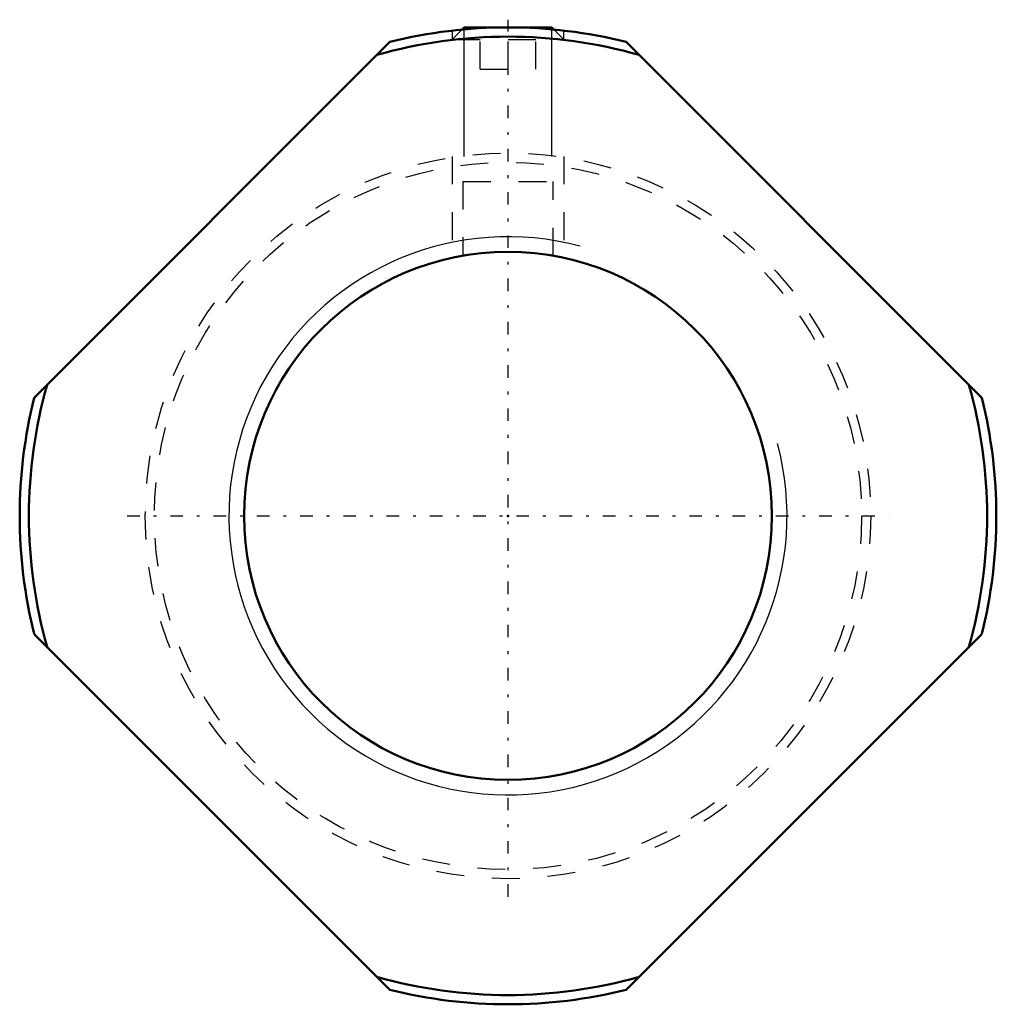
# Model space of a CAD drawing. Header units: millimetres. Extents: x -17.5 to 17.5, y -17.5 to 17.8.
import ezdxf

# ---------------------------------------------------------------- set-up
doc = ezdxf.new("R2010")
doc.units = ezdxf.units.MM
doc.linetypes.add('Center', pattern=[1.5, 0.45, -0.5, 0.05, -0.5])
doc.linetypes.add('Dashed', pattern=[2, 1, -1])
for name, color, linetype, lineweight in [('2d ConnectionPoints', 7, 'Continuous', 50), ('AM_0', 7, 'Continuous', 50), ('AM_5', 3, 'Continuous', 25), ('AM_7', 7, 'Center', 25), ('AM_9', 6, 'Dashed', 25)]:
    doc.layers.add(name, color=color, linetype=linetype, lineweight=lineweight)

msp = doc.modelspace()

# ---------------------------------------------------------------- linework, layer by layer
at = {"layer": '2d ConnectionPoints'}
msp.add_point((0, 0), dxfattribs=at)
at = {"layer": 'AM_0'}
for p, q in [((-1.571, 17.5), (-1.648, 17.422)), ((-1.571, 17.5), (1.571, 17.5)), ((1.648, 17.422), (1.571, 17.5)), ((-16.98, 4.233), (-4.233, 16.98)), ((4.233, 16.98), (16.98, 4.233)), ((-4.233, -16.98), (-16.98, -4.233)), ((16.98, -4.233), (4.233, -16.98))]:
    msp.add_line(p, q, dxfattribs=at)
msp.add_circle((0, 0), 9.459, dxfattribs=at)
for radius, start, end in [(17.5, 76.0027, 103.9973), (17.17, 74.1183, 105.8817), (17.17, 164.1183, 195.8817), (17.17, 344.1183, 15.8817), (17.5, 166.0027, 193.9973), (17.5, 346.0027, 13.9973), (17.17, 254.1183, 285.8817), (17.5, 256.0027, 283.9973)]:
    msp.add_arc((0, 0), radius, start, end, dxfattribs=at)
at = {"layer": 'AM_5'}
for p, q in [((-1.571, 12.879), (-1.571, 17.5)), ((1.571, 12.879), (1.571, 17.5))]:
    msp.add_line(p, q, dxfattribs=at)
at = {"layer": 'AM_5', "linetype": 'Dashed'}
for p, q in [((-2, 12.879), (-2, 9.459)), ((2, 12.879), (2, 9.459))]:
    msp.add_line(p, q, dxfattribs=at)
at = {"layer": 'AM_5'}
msp.add_arc((0, 0), 10, 75, 15, dxfattribs=at)
at = {"layer": 'AM_7'}
for p, q in [((0, -13.65), (0, 17.776)), ((-13.65, 0), (13.65, 0))]:
    msp.add_line(p, q, dxfattribs=at)
at = {"layer": 'AM_9'}
for p, q in [((-1.648, 17.422), (-2, 17.07)), ((-2, 17.386), (-2, 17.07)), ((-1, 16), (-1, 17.5)), ((0, 16), (0, 17.5)), ((1, 16), (1, 17.5)), ((2, 17.07), (1.648, 17.422)), ((2, 17.07), (2, 17.386)), ((-2, 17.07), (2, 17.07)), ((-1, 16), (1, 16)), ((-1.621, 11.979), (1.621, 11.979)), ((-1.621, 11.979), (-1.621, 9.319)), ((1.621, 9.32), (1.621, 11.979))]:
    msp.add_line(p, q, dxfattribs=at)
for radius in [13, 12.67]:
    msp.add_circle((0, 0), radius, dxfattribs=at)

doc.saveas('drawing.dxf')
